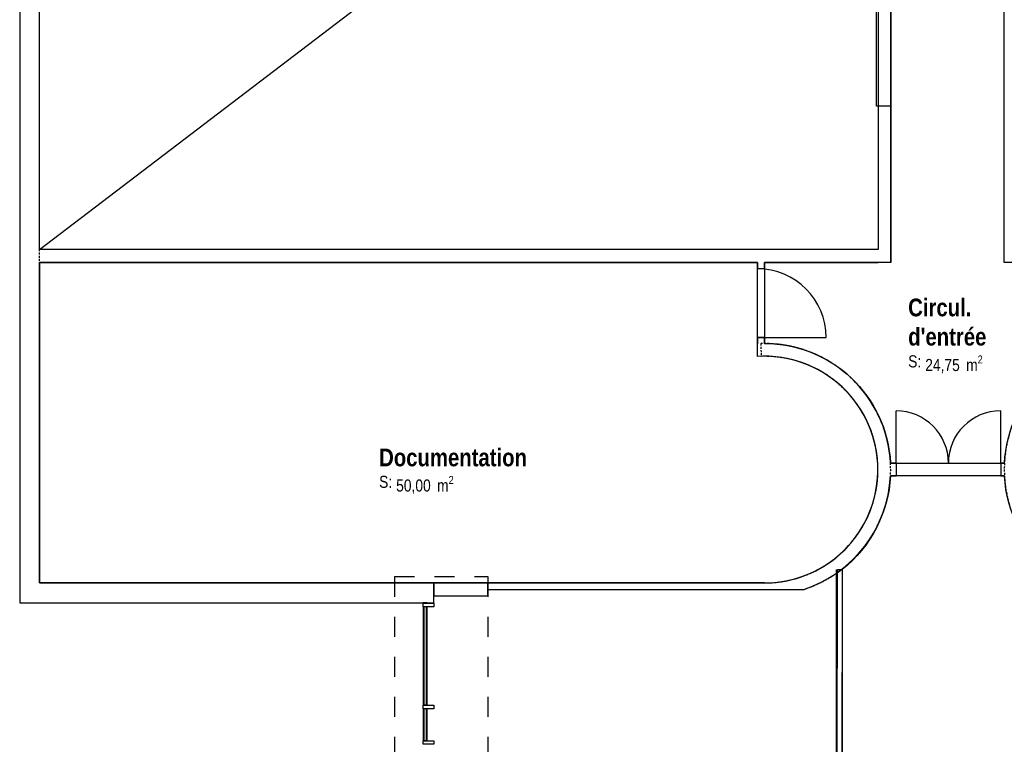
# Model space of a CAD drawing. Extents: x -24342 to 73038, y -9656 to 30949.
# Tile 101 of 170: x 0 to 1388, y 8372 to 9394. Entities that reach past the tile are written whole.
import ezdxf
from ezdxf.enums import TextEntityAlignment as Align

# ---------------------------------------------------------------- set-up
doc = ezdxf.new("R2010")
doc.units = 0
for name, pattern in [('21.0032_xref_r+1_02_pro$0$Tirets', [458.610928, 282.222247, -176.388681]), ('21.0032_xref_r+1_02_pro$0$Traits', [564.444447, 282.222223, -282.222223]), ('ACAD_ISO12W100', [21, 12, -3, 0, -3, 0, -3])]:
    doc.linetypes.add(name, pattern=pattern)
for name, color, linetype in [('0_XREF', 250, 'Continuous'), ('21.0032_xref_r+1_02_pro$0$08-01 2D Dessin général.2D', 251, 'Continuous'), ('21.0032_xref_r+1_02_pro$0$08-01 contour hachures', 251, 'Continuous'), ('21.0032_xref_r+1_02_pro$0$A-AREA-____-OTLN.Modèle IFC', 251, 'Continuous'), ('21.0032_xref_r+1_02_pro$0$A-FLOR-HRAL-OTLN.Modèle IFC', 251, 'Continuous'), ('21.0032_xref_r+1_02_pro$0$A-GLAZ-CURT-OTLN.Modèle IFC', 251, 'Continuous'), ('21.0032_xref_r+1_02_pro$0$A-GLAZ-CWMG-OTLN.Modèle IFC', 251, 'Continuous'), ('21.0032_xref_r+1_02_pro$0$A-WALL-____-OTLN.Modèle IFC', 251, 'Continuous'), ('21.0032_xref_r+1_02_pro$0$Fenêtres ARCHICAD', 251, 'Continuous'), ('21.0032_xref_r+1_02_pro$0$Marques de Zone ARCHICAD', 251, 'Continuous'), ('21.0032_xref_r+1_02_pro$0$Portes ARCHICAD', 251, 'Continuous')]:
    doc.layers.add(name, color=color, linetype=linetype)
doc.styles.add('21.0032_xref_r+1_02_pro$0$STYLE_GENERE_1', font='ARIALNB.TTF')
doc.styles.add('21.0032_xref_r+1_02_pro$0$STYLE_GENERE_2', font='ARIALN.TTF')

# ---------------------------------------------------------------- blocks, each defined once
blk = doc.blocks.new('21.0032_xref_r+1_02_pro$0$Documentation_DOC_31_1', base_point=(6118, -12372))
at = {"layer": '21.0032_xref_r+1_02_pro$0$Marques de Zone ARCHICAD', "ltscale": 0.1, "insert": (5307, -12491), "char_height": 170, "attachment_point": 1, "style": '21.0032_xref_r+1_02_pro$0$STYLE_GENERE_2'}
blk.add_mtext('\\A1;\\pt0,100;50,00{\\H0.66x;\\S^  ;} m{\\H0.66x;\\S2^  ;}', dxfattribs=at)
at = {"layer": '21.0032_xref_r+1_02_pro$0$Marques de Zone ARCHICAD', "ltscale": 0.1}
for tag, height, style, p in [('DUMMY_849', 250, '21.0032_xref_r+1_02_pro$0$STYLE_GENERE_1', (7168, -12027)), ('ROOM_NAME', 250, '21.0032_xref_r+1_02_pro$0$STYLE_GENERE_1', (5067, -12105)), ('calculatedAreaCode', 170, '21.0032_xref_r+1_02_pro$0$STYLE_GENERE_2', (5067, -12489))]:
    blk.add_attdef(tag, text='', height=height, dxfattribs=dict(at, style=style)).set_placement(p, align=Align.TOP_LEFT)
blk = doc.blocks.new('21.0032_xref_r+1_02_pro$0$Circul._COU_38_1', base_point=(13080, -10468))
at = {"layer": '21.0032_xref_r+1_02_pro$0$Marques de Zone ARCHICAD', "ltscale": 0.1, "insert": (12765, -10792), "char_height": 170, "attachment_point": 1, "style": '21.0032_xref_r+1_02_pro$0$STYLE_GENERE_2'}
blk.add_mtext('\\A1;\\pt0,100;24,75{\\H0.66x;\\S^  ;} m{\\H0.66x;\\S2^  ;}', dxfattribs=at)
at = {"layer": '21.0032_xref_r+1_02_pro$0$Marques de Zone ARCHICAD', "ltscale": 0.1}
for tag, height, style, p in [('ROOM_NAME', 250, '21.0032_xref_r+1_02_pro$0$STYLE_GENERE_1', (12525, -9990)), ('DUMMY_849', 250, '21.0032_xref_r+1_02_pro$0$STYLE_GENERE_1', (13424, -9916)), ('zoneNameLine2', 250, '21.0032_xref_r+1_02_pro$0$STYLE_GENERE_1', (12525, -10402)), ('DUMMY_850', 250, '21.0032_xref_r+1_02_pro$0$STYLE_GENERE_1', (13635, -10328)), ('calculatedAreaCode', 170, '21.0032_xref_r+1_02_pro$0$STYLE_GENERE_2', (12525, -10790))]:
    blk.add_attdef(tag, text='', height=height, dxfattribs=dict(at, style=style)).set_placement(p, align=Align.TOP_LEFT)
blk = doc.blocks.new('21.0032_xref_r+1_02_pro$0$Mur_10_1', base_point=(140, -280))
at = {"layer": '21.0032_xref_r+1_02_pro$0$A-WALL-____-OTLN.Modèle IFC', "linetype": 'Continuous', "ltscale": 0.1, "flags": 128}
for points in [[(0, -280), (0, -14280)], [(0, -280), (280, -280)], [(280, -9300), (280, -280)], [(280, -14000), (280, -9480)], [(0, -14280), (280, -14280)]]:
    blk.add_lwpolyline(points, dxfattribs=at)
blk = doc.blocks.new('21.0032_xref_r+1_02_pro$0$Fenêtre (Mur) 22[5]_1')
at = {"layer": '21.0032_xref_r+1_02_pro$0$Fenêtres ARCHICAD', "linetype": 'Continuous', "ltscale": 0.1}
for p, q in [((12080, -2275), (12280, -2275)), ((12080, -7275), (12080, -2275)), ((12280, -2275), (12280, -7275)), ((12280, -7275), (12080, -7275))]:
    blk.add_line(p, q, dxfattribs=at)
blk = doc.blocks.new('21.0032_xref_r+1_02_pro$0$Mur_14_1', base_point=(12190, -9390))
at = {"layer": '21.0032_xref_r+1_02_pro$0$A-WALL-____-OTLN.Modèle IFC', "linetype": 'Continuous', "ltscale": 0.1}
for p, q in [((12280, -2275), (12100, -2275)), ((12100, -2275), (12100, -7275)), ((12280, -7275), (12280, -2275)), ((12280, -7275), (12100, -7275))]:
    blk.add_line(p, q, dxfattribs=at)
at = {"layer": '21.0032_xref_r+1_02_pro$0$A-WALL-____-OTLN.Modèle IFC', "linetype": 'Continuous', "ltscale": 0.1, "flags": 128}
for points in [[(12280, -280), (12100, -280)], [(12100, -280), (12100, -2275)], [(12280, -2275), (12280, -280)], [(12100, -7275), (12100, -9300)], [(12280, -9480), (12280, -7275)], [(12280, -9480), (12100, -9480)]]:
    blk.add_lwpolyline(points, dxfattribs=at)
at = {"layer": '21.0032_xref_r+1_02_pro$0$Fenêtres ARCHICAD', "linetype": 'Continuous', "ltscale": 0.1}
blk.add_blockref('21.0032_xref_r+1_02_pro$0$Fenêtre (Mur) 22[5]_1', (0, 0), dxfattribs=at)
blk = doc.blocks.new('21.0032_xref_r+1_02_pro$0$Porte (Mur) 114[37]_1')
at = {"layer": '21.0032_xref_r+1_02_pro$0$Portes ARCHICAD', "linetype": 'Continuous', "ltscale": 0.1}
blk.add_line((10400, -10541), (11370, -10541), dxfattribs=at)
blk.add_arc((10400, -10541), 970, 0, 90, dxfattribs=at)
blk = doc.blocks.new('21.0032_xref_r+1_02_pro$0$Mur_84_1', base_point=(10450, -10714))
at = {"layer": '21.0032_xref_r+1_02_pro$0$A-WALL-____-OTLN.Modèle IFC', "linetype": 'Continuous', "ltscale": 0.1}
for p, q in [((10500, -9571), (10400, -9571)), ((10500, -10541), (10400, -10541))]:
    blk.add_line(p, q, dxfattribs=at)
at = {"layer": '21.0032_xref_r+1_02_pro$0$A-WALL-____-OTLN.Modèle IFC', "linetype": 'Continuous', "ltscale": 0.1, "flags": 128}
for points in [[(10400, -9480), (10400, -9571)], [(10500, -9571), (10500, -9480)], [(10400, -10541), (10400, -10626)], [(10500, -10623), (10500, -10541)]]:
    blk.add_lwpolyline(points, dxfattribs=at)
at = {"layer": '21.0032_xref_r+1_02_pro$0$Portes ARCHICAD', "linetype": 'Continuous', "ltscale": 0.1}
blk.add_blockref('21.0032_xref_r+1_02_pro$0$Porte (Mur) 114[37]_1', (0, 0), dxfattribs=at)
blk = doc.blocks.new('21.0032_xref_r+1_02_pro$0$Mur_87_1', base_point=(12190, -9390))
at = {"layer": '21.0032_xref_r+1_02_pro$0$A-WALL-____-OTLN.Modèle IFC', "linetype": 'Continuous', "ltscale": 0.1, "flags": 128}
for points in [[(12100, -9300), (280, -9300)], [(280, -9480), (10400, -9480)], [(10500, -9480), (12100, -9480)]]:
    blk.add_lwpolyline(points, dxfattribs=at)
blk = doc.blocks.new('21.0032_xref_r+1_02_pro$0$Mur_114_1', base_point=(140, -14140))
at = {"layer": '21.0032_xref_r+1_02_pro$0$A-WALL-____-OTLN.Modèle IFC', "linetype": 'Continuous', "ltscale": 0.1, "flags": 128}
for points in [[(5840, -14000), (280, -14000)], [(5840, -14280), (5840, -14000)], [(280, -14280), (5840, -14280)]]:
    blk.add_lwpolyline(points, dxfattribs=at)
blk = doc.blocks.new('21.0032_xref_r+1_02_pro$0$Porte (Mur) 135[58]_1')
at = {"layer": '21.0032_xref_r+1_02_pro$0$Portes ARCHICAD', "linetype": 'Continuous', "ltscale": 0.1}
for p, q in [((12354, -12310), (12354, -11573)), ((13829, -12310), (13829, -11573))]:
    blk.add_line(p, q, dxfattribs=at)
for centre, start, end in [((12354, -12310), 0, 90), ((13829, -12310), 90, 180)]:
    blk.add_arc(centre, 738, start, end, dxfattribs=at)
blk = doc.blocks.new('21.0032_xref_r+1_02_pro$0$Mur_122_1', base_point=(13970, -12400))
at = {"layer": '21.0032_xref_r+1_02_pro$0$A-WALL-____-OTLN.Modèle IFC', "linetype": 'Continuous', "ltscale": 0.1}
for p, q in [((12354, -12310), (12354, -12490)), ((13829, -12310), (13829, -12490))]:
    blk.add_line(p, q, dxfattribs=at)
at = {"layer": '21.0032_xref_r+1_02_pro$0$A-WALL-____-OTLN.Modèle IFC', "linetype": 'Continuous', "ltscale": 0.1, "flags": 128}
for points in [[(12354, -12310), (12276, -12310)], [(13882, -12310), (13829, -12310)], [(12276, -12490), (12354, -12490)], [(13829, -12490), (13882, -12490)]]:
    blk.add_lwpolyline(points, dxfattribs=at)
at = {"layer": '21.0032_xref_r+1_02_pro$0$Portes ARCHICAD', "linetype": 'Continuous', "ltscale": 0.1}
blk.add_blockref('21.0032_xref_r+1_02_pro$0$Porte (Mur) 135[58]_1', (0, 0), dxfattribs=at)
blk = doc.blocks.new('21.0032_xref_r+1_02_pro$0$Mur_126_1', base_point=(5840, -14090))
at = {"layer": '21.0032_xref_r+1_02_pro$0$A-WALL-____-OTLN.Modèle IFC', "linetype": 'Continuous', "ltscale": 0.1, "flags": 128}
for points in [[(6600, -14000), (5840, -14000)], [(5840, -14000), (5840, -14180)], [(6600, -14180), (6600, -14000)], [(5840, -14180), (6600, -14180)]]:
    blk.add_lwpolyline(points, dxfattribs=at)
blk = doc.blocks.new('21.0032_xref_r+1_02_pro$0$Mur_127_1', base_point=(6600, -14045))
at = {"layer": '21.0032_xref_r+1_02_pro$0$A-WALL-____-OTLN.Modèle IFC', "linetype": 'Continuous', "ltscale": 0.1, "flags": 128}
for points in [[(10500, -14000), (6600, -14000)], [(6600, -14090), (6600, -14000)], [(6600, -14090), (11059, -14090)]]:
    blk.add_lwpolyline(points, dxfattribs=at)
blk = doc.blocks.new('21.0032_xref_r+1_02_pro$0$Mur_129_1', base_point=(10887, -14045))
at = {"layer": '21.0032_xref_r+1_02_pro$0$A-WALL-____-OTLN.Modèle IFC', "linetype": 'Continuous', "ltscale": 0.1, "flags": 128}
blk.add_lwpolyline([(10400, -10806), (10400, -10626)], dxfattribs=at)
at = {"layer": '21.0032_xref_r+1_02_pro$0$A-WALL-____-OTLN.Modèle IFC', "linetype": 'Continuous', "ltscale": 0.1}
for radius, start, end in [(1778, 2.9482, 89.9981), (1598, 270, 93.5847), (1778, 288.3058, 357.1466)]:
    blk.add_arc((10500, -12402), radius, start, end, dxfattribs=at)
blk = doc.blocks.new('21.0032_xref_r+1_02_pro$0$Mur_168_1', base_point=(140, -280))
at = {"layer": '21.0032_xref_r+1_02_pro$0$A-WALL-____-OTLN.Modèle IFC', "linetype": '21.0032_xref_r+1_02_pro$0$Tirets', "ltscale": 0.1, "flags": 128}
for points in [[(0, -280), (0, -14000)], [(280, -280), (0, -280)], [(280, -14000), (280, -280)]]:
    blk.add_lwpolyline(points, dxfattribs=at)
blk = doc.blocks.new('21.0032_xref_r+1_02_pro$0$Mur_169_1', base_point=(0, -14140))
at = {"layer": '21.0032_xref_r+1_02_pro$0$A-WALL-____-OTLN.Modèle IFC', "linetype": '21.0032_xref_r+1_02_pro$0$Tirets', "ltscale": 0.1, "flags": 128}
for points in [[(0, -14000), (0, -14280)], [(5840, -14000), (280, -14000)], [(5840, -14280), (5840, -14000)], [(0, -14280), (5840, -14280)]]:
    blk.add_lwpolyline(points, dxfattribs=at)
blk = doc.blocks.new('21.0032_xref_r+1_02_pro$0$Mur_174_1', base_point=(10887, -14045))
at = {"layer": '21.0032_xref_r+1_02_pro$0$A-WALL-____-OTLN.Modèle IFC', "linetype": 'Continuous', "ltscale": 0.1, "flags": 128}
blk.add_lwpolyline([(10400, -10806), (10400, -10626)], dxfattribs=at)
at = {"layer": '21.0032_xref_r+1_02_pro$0$A-WALL-____-OTLN.Modèle IFC', "linetype": '21.0032_xref_r+1_02_pro$0$Tirets', "ltscale": 0.1, "flags": 128}
blk.add_lwpolyline([(10447, -10624), (10453, -10804)], dxfattribs=at)
at = {"layer": '21.0032_xref_r+1_02_pro$0$A-WALL-____-OTLN.Modèle IFC', "linetype": '21.0032_xref_r+1_02_pro$0$Tirets', "ltscale": 0.1}
for radius, start in [(1778, 288.3058), (1598, 270.0001)]:
    blk.add_arc((10500, -12402), radius, start, 91.6949, dxfattribs=at)
blk = doc.blocks.new('21.0032_xref_r+1_02_pro$0$Mur_178_1', base_point=(15660, -10710))
at = {"layer": '21.0032_xref_r+1_02_pro$0$A-WALL-____-OTLN.Modèle IFC', "linetype": '21.0032_xref_r+1_02_pro$0$Tirets', "ltscale": 0.1, "flags": 128}
for points in [[(15660, -10800), (15660, -10620)], [(15660, -14180), (15660, -14000)]]:
    blk.add_lwpolyline(points, dxfattribs=at)
at = {"layer": '21.0032_xref_r+1_02_pro$0$A-WALL-____-OTLN.Modèle IFC', "linetype": '21.0032_xref_r+1_02_pro$0$Tirets', "ltscale": 0.1}
for radius in [1780, 1600]:
    blk.add_arc((15660, -12400), radius, 89.9979, 270, dxfattribs=at)
blk = doc.blocks.new('21.0032_xref_r+1_02_pro$0$Mur_180_1', base_point=(6600, -14045))
at = {"layer": '21.0032_xref_r+1_02_pro$0$A-WALL-____-OTLN.Modèle IFC', "linetype": '21.0032_xref_r+1_02_pro$0$Tirets', "ltscale": 0.1, "flags": 128}
for points in [[(10500, -14000), (6600, -14000)], [(6600, -14090), (6600, -14000)], [(6600, -14090), (11059, -14090)]]:
    blk.add_lwpolyline(points, dxfattribs=at)
blk = doc.blocks.new('21.0032_xref_r+1_02_pro$0$Mur_181_1', base_point=(5840, -14090))
at = {"layer": '21.0032_xref_r+1_02_pro$0$A-WALL-____-OTLN.Modèle IFC', "linetype": '21.0032_xref_r+1_02_pro$0$Tirets', "ltscale": 0.1, "flags": 128}
for points in [[(6600, -14000), (5840, -14000)], [(5840, -14000), (5840, -14180)], [(6600, -14180), (6600, -14000)], [(5840, -14180), (6600, -14180)]]:
    blk.add_lwpolyline(points, dxfattribs=at)
blk = doc.blocks.new('21.0032_xref_r+1_02_pro$0$IFC Extruded[657]_1', base_point=(5690, -14283))
at = {"layer": '21.0032_xref_r+1_02_pro$0$A-GLAZ-CURT-OTLN.Modèle IFC', "linetype": 'Continuous', "ltscale": 0.1}
for p, q in [((5735, -14280), (5695, -14280)), ((5695, -14280), (5695, -14285)), ((5695, -14285), (5735, -14285)), ((5735, -14285), (5735, -14280))]:
    blk.add_line(p, q, dxfattribs=at)
blk = doc.blocks.new('21.0032_xref_r+1_02_pro$0$IFC Extruded[658]_1', base_point=(5690, -15030))
at = {"layer": '21.0032_xref_r+1_02_pro$0$A-GLAZ-CURT-OTLN.Modèle IFC', "linetype": 'Continuous', "ltscale": 0.1}
for p, q in [((5735, -14335), (5695, -14335)), ((5695, -14335), (5695, -15725)), ((5735, -15725), (5735, -14335)), ((5695, -15725), (5735, -15725))]:
    blk.add_line(p, q, dxfattribs=at)
blk = doc.blocks.new('21.0032_xref_r+1_02_pro$0$IFC Extruded[659]_1', base_point=(5690, -16000))
at = {"layer": '21.0032_xref_r+1_02_pro$0$A-GLAZ-CURT-OTLN.Modèle IFC', "linetype": 'Continuous', "ltscale": 0.1}
for p, q in [((5735, -15775), (5695, -15775)), ((5695, -15775), (5695, -16225)), ((5735, -16225), (5735, -15775)), ((5695, -16225), (5735, -16225))]:
    blk.add_line(p, q, dxfattribs=at)
blk = doc.blocks.new('21.0032_xref_r+1_02_pro$0$IFC Extruded[672]_1', base_point=(5690, -14285))
at = {"layer": '21.0032_xref_r+1_02_pro$0$A-GLAZ-CWMG-OTLN.Modèle IFC', "linetype": 'Continuous', "ltscale": 0.1}
for p, q in [((5740, -14280), (5690, -14280)), ((5690, -14280), (5690, -14285)), ((5740, -14285), (5690, -14285)), ((5740, -14280), (5740, -14285))]:
    blk.add_line(p, q, dxfattribs=at)
blk = doc.blocks.new('21.0032_xref_r+1_02_pro$0$IFC Extruded[674]_1', base_point=(5690, -15725))
at = {"layer": '21.0032_xref_r+1_02_pro$0$A-GLAZ-CWMG-OTLN.Modèle IFC', "linetype": 'Continuous', "ltscale": 0.1}
for p, q in [((5740, -14335), (5690, -14335)), ((5690, -14335), (5690, -15725)), ((5740, -14335), (5740, -15725)), ((5740, -15725), (5690, -15725))]:
    blk.add_line(p, q, dxfattribs=at)
blk = doc.blocks.new('21.0032_xref_r+1_02_pro$0$IFC Extruded[675]_1', base_point=(5690, -16225))
at = {"layer": '21.0032_xref_r+1_02_pro$0$A-GLAZ-CWMG-OTLN.Modèle IFC', "linetype": 'Continuous', "ltscale": 0.1}
for p, q in [((5740, -15775), (5690, -15775)), ((5690, -15775), (5690, -16225)), ((5740, -15775), (5740, -16225)), ((5740, -16225), (5690, -16225))]:
    blk.add_line(p, q, dxfattribs=at)
blk = doc.blocks.new('21.0032_xref_r+1_02_pro$0$IFC Extruded[676]_1', base_point=(5690, -15750))
at = {"layer": '21.0032_xref_r+1_02_pro$0$A-GLAZ-CWMG-OTLN.Modèle IFC', "linetype": 'Continuous', "ltscale": 0.1}
for p, q in [((5690, -15725), (5840, -15725)), ((5690, -15775), (5690, -15725)), ((5840, -15775), (5690, -15775)), ((5840, -15725), (5840, -15775))]:
    blk.add_line(p, q, dxfattribs=at)
blk = doc.blocks.new('21.0032_xref_r+1_02_pro$0$IFC Extruded[677]_1', base_point=(5690, -16250))
at = {"layer": '21.0032_xref_r+1_02_pro$0$A-GLAZ-CWMG-OTLN.Modèle IFC', "linetype": 'Continuous', "ltscale": 0.1}
for p, q in [((5690, -16225), (5840, -16225)), ((5690, -16275), (5690, -16225)), ((5840, -16225), (5840, -16275)), ((5840, -16275), (5690, -16275))]:
    blk.add_line(p, q, dxfattribs=at)
blk = doc.blocks.new('21.0032_xref_r+1_02_pro$0$IFC Extruded[683]_1', base_point=(5690, -14310))
at = {"layer": '21.0032_xref_r+1_02_pro$0$A-GLAZ-CWMG-OTLN.Modèle IFC', "linetype": 'Continuous', "ltscale": 0.1}
for p, q in [((5690, -14285), (5840, -14285)), ((5690, -14335), (5690, -14285)), ((5840, -14285), (5840, -14335)), ((5840, -14335), (5690, -14335))]:
    blk.add_line(p, q, dxfattribs=at)
blk = doc.blocks.new('21.0032_xref_r+1_02_pro$0$Barrière 38[717]_1', base_point=(6473, -21204))
at = {"layer": '21.0032_xref_r+1_02_pro$0$A-FLOR-HRAL-OTLN.Modèle IFC', "linetype": 'Continuous', "ltscale": 0.1}
for p, q in [((11514, -13814), (11521, -13814)), ((11514, -17206), (11514, -13814)), ((11521, -13814), (11528, -13814)), ((11522, -16681), (11528, -13814)), ((11528, -13814), (11543, -13814)), ((11530, -13814), (11530, -13810)), ((11530, -13810), (11580, -13810)), ((11543, -13814), (11559, -13814)), ((11559, -13814), (11573, -13814)), ((11573, -13814), (11587, -13814)), ((11580, -13810), (11580, -13814)), ((11587, -13814), (11591, -13814)), ((11591, -13814), (11594, -13814)), ((11594, -13814), (11594, -16200)), ((11594, -16200), (11594, -16223)), ((11594, -16223), (11594, -19614)), ((11528, -19548), (11522, -16681)), ((11514, -17229), (11514, -17206)), ((11514, -19534), (11514, -17229)), ((6474, -19534), (8331, -19534)), ((6474, -19534), (6480, -19540)), ((6474, -20285), (6474, -19534)), ((6480, -19540), (6481, -19541)), ((6481, -19541), (6484, -19544)), ((6484, -19544), (6488, -19548)), ((9008, -19542), (6488, -19548)), ((8331, -19534), (9658, -19534)), ((9008, -19542), (11528, -19548)), ((9658, -19534), (11514, -19534)), ((11514, -19534), (11521, -19541)), ((11521, -19541), (11528, -19548)), ((6519, -19579), (6533, -19593)), ((6533, -19593), (6547, -19607)), ((6547, -19607), (6551, -19611)), ((6551, -19611), (6551, -19611)), ((6551, -19611), (6554, -19614)), ((8411, -19614), (6554, -19614)), ((6554, -19614), (6554, -20307)), ((9738, -19614), (8411, -19614)), ((11594, -19614), (9738, -19614)), ((11559, -19579), (11573, -19593)), ((11573, -19593), (11587, -19607)), ((11587, -19607), (11591, -19611)), ((11591, -19611), (11591, -19611)), ((11591, -19611), (11594, -19614)), ((6474, -20427), (6474, -20285)), ((6554, -20307), (6554, -20529)), ((6474, -21200), (6474, -20427)), ((6541, -21200), (6544, -20416)), ((6554, -20529), (6554, -21200)), ((6478, -21200), (6474, -21200)), ((6482, -21200), (6478, -21200)), ((6496, -21200), (6482, -21200)), ((6490, -21204), (6490, -21200)), ((6490, -21204), (6540, -21204)), ((6510, -21200), (6496, -21200)), ((6526, -21200), (6510, -21200)), ((6541, -21200), (6526, -21200)), ((6540, -21200), (6540, -21204)), ((6548, -21200), (6541, -21200)), ((6554, -21200), (6548, -21200))]:
    blk.add_line(p, q, dxfattribs=at)
blk = doc.blocks.new('21.0032_xref_r+1_02_pro$0$Barrière 53[751]_1', base_point=(6473, -21204))
at = {"layer": '21.0032_xref_r+1_02_pro$0$A-FLOR-HRAL-OTLN.Modèle IFC', "linetype": 'Continuous', "ltscale": 0.1}
for p, q in [((11514, -13814), (11521, -13814)), ((11514, -17206), (11514, -13814)), ((11521, -13814), (11528, -13814)), ((11522, -16681), (11528, -13814)), ((11528, -13814), (11543, -13814)), ((11530, -13814), (11530, -13810)), ((11530, -13810), (11580, -13810)), ((11543, -13814), (11559, -13814)), ((11559, -13814), (11573, -13814)), ((11573, -13814), (11587, -13814)), ((11580, -13810), (11580, -13814)), ((11587, -13814), (11591, -13814)), ((11591, -13814), (11594, -13814)), ((11594, -13814), (11594, -16200)), ((11594, -16200), (11594, -16223)), ((11594, -16223), (11594, -19614)), ((11528, -19548), (11522, -16681)), ((11514, -17229), (11514, -17206)), ((11514, -19534), (11514, -17229)), ((6474, -19534), (8331, -19534)), ((6474, -19534), (6480, -19540)), ((6474, -20285), (6474, -19534)), ((6480, -19540), (6481, -19541)), ((6481, -19541), (6484, -19544)), ((6484, -19544), (6488, -19548)), ((9008, -19542), (6488, -19548)), ((8331, -19534), (9658, -19534)), ((9008, -19542), (11528, -19548)), ((9658, -19534), (11514, -19534)), ((11514, -19534), (11521, -19541)), ((11521, -19541), (11528, -19548)), ((6519, -19579), (6533, -19593)), ((6533, -19593), (6547, -19607)), ((6547, -19607), (6551, -19611)), ((6551, -19611), (6551, -19611)), ((6551, -19611), (6554, -19614)), ((8411, -19614), (6554, -19614)), ((6554, -19614), (6554, -20307)), ((9738, -19614), (8411, -19614)), ((11594, -19614), (9738, -19614)), ((11559, -19579), (11573, -19593)), ((11573, -19593), (11587, -19607)), ((11587, -19607), (11591, -19611)), ((11591, -19611), (11591, -19611)), ((11591, -19611), (11594, -19614)), ((6474, -20427), (6474, -20285)), ((6554, -20307), (6554, -20529)), ((6474, -21200), (6474, -20427)), ((6541, -21200), (6544, -20416)), ((6554, -20529), (6554, -21200)), ((6478, -21200), (6474, -21200)), ((6482, -21200), (6478, -21200)), ((6496, -21200), (6482, -21200)), ((6490, -21204), (6490, -21200)), ((6490, -21204), (6540, -21204)), ((6510, -21200), (6496, -21200)), ((6526, -21200), (6510, -21200)), ((6541, -21200), (6526, -21200)), ((6540, -21200), (6540, -21204)), ((6548, -21200), (6541, -21200)), ((6554, -21200), (6548, -21200))]:
    blk.add_line(p, q, dxfattribs=at)
blk = doc.blocks.new('21.0032_xref_r+1_02_pro$0$IFC Extruded[753]_1', base_point=(5690, -14283))
at = {"layer": '21.0032_xref_r+1_02_pro$0$A-GLAZ-CURT-OTLN.Modèle IFC', "linetype": 'Continuous', "ltscale": 0.1}
for p, q in [((5735, -14280), (5695, -14280)), ((5695, -14280), (5695, -14285)), ((5695, -14285), (5735, -14285)), ((5735, -14285), (5735, -14280))]:
    blk.add_line(p, q, dxfattribs=at)
blk = doc.blocks.new('21.0032_xref_r+1_02_pro$0$IFC Extruded[754]_1', base_point=(5690, -15030))
at = {"layer": '21.0032_xref_r+1_02_pro$0$A-GLAZ-CURT-OTLN.Modèle IFC', "linetype": 'Continuous', "ltscale": 0.1}
for p, q in [((5735, -14335), (5695, -14335)), ((5695, -14335), (5695, -15725)), ((5735, -15725), (5735, -14335)), ((5695, -15725), (5735, -15725))]:
    blk.add_line(p, q, dxfattribs=at)
blk = doc.blocks.new('21.0032_xref_r+1_02_pro$0$IFC Extruded[755]_1', base_point=(5690, -16000))
at = {"layer": '21.0032_xref_r+1_02_pro$0$A-GLAZ-CURT-OTLN.Modèle IFC', "linetype": 'Continuous', "ltscale": 0.1}
for p, q in [((5735, -15775), (5695, -15775)), ((5695, -15775), (5695, -16225)), ((5735, -16225), (5735, -15775)), ((5695, -16225), (5735, -16225))]:
    blk.add_line(p, q, dxfattribs=at)
blk = doc.blocks.new('21.0032_xref_r+1_02_pro$0$IFC Extruded[766]_1', base_point=(5690, -14310))
at = {"layer": '21.0032_xref_r+1_02_pro$0$A-GLAZ-CWMG-OTLN.Modèle IFC', "linetype": 'Continuous', "ltscale": 0.1}
for p, q in [((5690, -14285), (5840, -14285)), ((5690, -14335), (5690, -14285)), ((5840, -14285), (5840, -14335)), ((5840, -14335), (5690, -14335))]:
    blk.add_line(p, q, dxfattribs=at)
blk = doc.blocks.new('21.0032_xref_r+1_02_pro$0$IFC Extruded[767]_1', base_point=(5690, -15750))
at = {"layer": '21.0032_xref_r+1_02_pro$0$A-GLAZ-CWMG-OTLN.Modèle IFC', "linetype": 'Continuous', "ltscale": 0.1}
for p, q in [((5690, -15725), (5840, -15725)), ((5690, -15775), (5690, -15725)), ((5840, -15775), (5690, -15775)), ((5840, -15725), (5840, -15775))]:
    blk.add_line(p, q, dxfattribs=at)
blk = doc.blocks.new('21.0032_xref_r+1_02_pro$0$IFC Extruded[768]_1', base_point=(5690, -16250))
at = {"layer": '21.0032_xref_r+1_02_pro$0$A-GLAZ-CWMG-OTLN.Modèle IFC', "linetype": 'Continuous', "ltscale": 0.1}
for p, q in [((5690, -16225), (5840, -16225)), ((5690, -16275), (5690, -16225)), ((5840, -16225), (5840, -16275)), ((5840, -16275), (5690, -16275))]:
    blk.add_line(p, q, dxfattribs=at)
blk = doc.blocks.new('21.0032_xref_r+1_02_pro$0$IFC Extruded[770]_1', base_point=(5690, -14285))
at = {"layer": '21.0032_xref_r+1_02_pro$0$A-GLAZ-CWMG-OTLN.Modèle IFC', "linetype": 'Continuous', "ltscale": 0.1}
for p, q in [((5740, -14280), (5690, -14280)), ((5690, -14280), (5690, -14285)), ((5740, -14285), (5690, -14285)), ((5740, -14280), (5740, -14285))]:
    blk.add_line(p, q, dxfattribs=at)
blk = doc.blocks.new('21.0032_xref_r+1_02_pro$0$IFC Extruded[774]_1', base_point=(5690, -16225))
at = {"layer": '21.0032_xref_r+1_02_pro$0$A-GLAZ-CWMG-OTLN.Modèle IFC', "linetype": 'Continuous', "ltscale": 0.1}
for p, q in [((5740, -15775), (5690, -15775)), ((5690, -15775), (5690, -16225)), ((5740, -15775), (5740, -16225)), ((5740, -16225), (5690, -16225))]:
    blk.add_line(p, q, dxfattribs=at)
blk = doc.blocks.new('21.0032_xref_r+1_02_pro$0$IFC Extruded[775]_1', base_point=(5690, -15725))
at = {"layer": '21.0032_xref_r+1_02_pro$0$A-GLAZ-CWMG-OTLN.Modèle IFC', "linetype": 'Continuous', "ltscale": 0.1}
for p, q in [((5740, -14335), (5690, -14335)), ((5690, -14335), (5690, -15725)), ((5740, -14335), (5740, -15725)), ((5740, -15725), (5690, -15725))]:
    blk.add_line(p, q, dxfattribs=at)
blk = doc.blocks.new('21.0032_xref_r+1_02_pro')
at = {"layer": '21.0032_xref_r+1_02_pro$0$08-01 2D Dessin général.2D', "linetype": 'Continuous', "ltscale": 0.1}
blk.add_line((28, -930), (1210, -28), dxfattribs=at)
at = {"layer": '21.0032_xref_r+1_02_pro$0$08-01 contour hachures', "linetype": '21.0032_xref_r+1_02_pro$0$Traits', "ltscale": 0.1, "flags": 128}
for points in [[(528.3, -1391.1), (528.3, -2154.6)], [(528.3, -1391.1), (659.8, -1391.1)], [(659.8, -1391.1), (659.8, -2154.6)]]:
    blk.add_lwpolyline(points, dxfattribs=at)
at = {"layer": '21.0032_xref_r+1_02_pro$0$A-AREA-____-OTLN.Modèle IFC', "linetype": 'Continuous', "ltscale": 0.1, "flags": 128}
for points in [[(1388, -28), (1228, -28), (1228, -948), (1050, -948), (1050, -1062.3, -0.399212), (1227.6, -1231), (1388.2, -1231, -0.39949), (1566, -1062), (1566, -948), (1388, -948), (1388, -479)], [(28, -948), (28, -1400), (569, -1400), (584, -1400), (660, -1400), (1050, -1400, 0.414468), (1209.8, -1240, 0.432401), (1040, -1080.6), (1040, -948)], [(647.4, -2120.4), (3390, -2120), (3389.6, -2166.6), (4390.4, -2166.6), (4390, -2120), (8761.1, -2120), (8592.9, -1418), (8427.5, -1418), (8560, -1961.4), (6560.1, -1961.4), (6560.1, -1366.3, -0.157957), (6506.5, -1249), (6331.3, -1249, -0.214878), (6262.9, -1381.1), (6262.9, -1961.4), (1456.6, -1961.4), (1456.6, -1381.1, -0.215084), (1388.2, -1249), (1227.6, -1249, -0.214969), (1159.4, -1381), (1158.3, -1961.4), (647.4, -1961.4)]]:
    blk.add_lwpolyline(points, format="xyb", close=True, dxfattribs=at)
at = {"layer": '21.0032_xref_r+1_02_pro$0$A-AREA-____-OTLN.Modèle IFC', "linetype": 'Continuous', "ltscale": 0.1, "xscale": 0.1, "yscale": 0.1, "zscale": 0.1}
for name, p, values in [('21.0032_xref_r+1_02_pro$0$Circul._COU_38_1', (1308, -1046.8), {'ROOM_NAME': 'Circul.', 'zoneNameLine2': "d'entrée", 'calculatedAreaCode': 'S: '}), ('21.0032_xref_r+1_02_pro$0$Documentation_DOC_31_1', (611.8, -1237.2), {'ROOM_NAME': 'Documentation', 'calculatedAreaCode': 'S: '})]:
    blk.add_blockref(name, p, dxfattribs=at).add_auto_attribs(values)
at = {"layer": '21.0032_xref_r+1_02_pro$0$A-FLOR-HRAL-OTLN.Modèle IFC', "linetype": 'Continuous', "ltscale": 0.1, "xscale": 0.1, "yscale": 0.1, "zscale": 0.1}
for name in ['21.0032_xref_r+1_02_pro$0$Barrière 38[717]_1', '21.0032_xref_r+1_02_pro$0$Barrière 53[751]_1']:
    blk.add_blockref(name, (647.3, -2120.4), dxfattribs=at)
at = {"layer": '21.0032_xref_r+1_02_pro$0$A-GLAZ-CURT-OTLN.Modèle IFC', "linetype": 'Continuous', "ltscale": 0.1, "xscale": 0.1, "yscale": 0.1, "zscale": 0.1}
for name, p in [('21.0032_xref_r+1_02_pro$0$IFC Extruded[657]_1', (569, -1428.3)), ('21.0032_xref_r+1_02_pro$0$IFC Extruded[753]_1', (569, -1428.3)), ('21.0032_xref_r+1_02_pro$0$IFC Extruded[658]_1', (569, -1503)), ('21.0032_xref_r+1_02_pro$0$IFC Extruded[754]_1', (569, -1503)), ('21.0032_xref_r+1_02_pro$0$IFC Extruded[659]_1', (569, -1600)), ('21.0032_xref_r+1_02_pro$0$IFC Extruded[755]_1', (569, -1600))]:
    blk.add_blockref(name, p, dxfattribs=at)
at = {"layer": '21.0032_xref_r+1_02_pro$0$A-GLAZ-CWMG-OTLN.Modèle IFC', "linetype": 'Continuous', "ltscale": 0.1, "xscale": 0.1, "yscale": 0.1, "zscale": 0.1}
for name, p in [('21.0032_xref_r+1_02_pro$0$IFC Extruded[672]_1', (569, -1428.5)), ('21.0032_xref_r+1_02_pro$0$IFC Extruded[770]_1', (569, -1428.5)), ('21.0032_xref_r+1_02_pro$0$IFC Extruded[683]_1', (569, -1431)), ('21.0032_xref_r+1_02_pro$0$IFC Extruded[766]_1', (569, -1431)), ('21.0032_xref_r+1_02_pro$0$IFC Extruded[674]_1', (569, -1572.5)), ('21.0032_xref_r+1_02_pro$0$IFC Extruded[775]_1', (569, -1572.5)), ('21.0032_xref_r+1_02_pro$0$IFC Extruded[676]_1', (569, -1575)), ('21.0032_xref_r+1_02_pro$0$IFC Extruded[767]_1', (569, -1575)), ('21.0032_xref_r+1_02_pro$0$IFC Extruded[675]_1', (569, -1622.5)), ('21.0032_xref_r+1_02_pro$0$IFC Extruded[774]_1', (569, -1622.5)), ('21.0032_xref_r+1_02_pro$0$IFC Extruded[677]_1', (569, -1625)), ('21.0032_xref_r+1_02_pro$0$IFC Extruded[768]_1', (569, -1625))]:
    blk.add_blockref(name, p, dxfattribs=at)
at = {"layer": '21.0032_xref_r+1_02_pro$0$A-WALL-____-OTLN.Modèle IFC', "ltscale": 0.1, "xscale": 0.1, "yscale": 0.1, "zscale": 0.1}
for name, p in [('21.0032_xref_r+1_02_pro$0$Mur_10_1', (14, -28)), ('21.0032_xref_r+1_02_pro$0$Mur_168_1', (14, -28)), ('21.0032_xref_r+1_02_pro$0$Mur_14_1', (1219, -939)), ('21.0032_xref_r+1_02_pro$0$Mur_87_1', (1219, -939)), ('21.0032_xref_r+1_02_pro$0$Mur_84_1', (1045, -1071.4)), ('21.0032_xref_r+1_02_pro$0$Mur_129_1', (1088.7, -1404.5)), ('21.0032_xref_r+1_02_pro$0$Mur_174_1', (1088.7, -1404.5)), ('21.0032_xref_r+1_02_pro$0$Mur_178_1', (1566, -1071)), ('21.0032_xref_r+1_02_pro$0$Mur_122_1', (1397, -1240)), ('21.0032_xref_r+1_02_pro$0$Mur_169_1', (0, -1414)), ('21.0032_xref_r+1_02_pro$0$Mur_114_1', (14, -1414)), ('21.0032_xref_r+1_02_pro$0$Mur_126_1', (584, -1409)), ('21.0032_xref_r+1_02_pro$0$Mur_181_1', (584, -1409)), ('21.0032_xref_r+1_02_pro$0$Mur_127_1', (660, -1404.5)), ('21.0032_xref_r+1_02_pro$0$Mur_180_1', (660, -1404.5))]:
    blk.add_blockref(name, p, dxfattribs=at)

msp = doc.modelspace()

# ---------------------------------------------------------------- block references
at = {"layer": '0_XREF', "linetype": 'ACAD_ISO12W100'}
msp.add_blockref('21.0032_xref_r+1_02_pro', (0, 10000), dxfattribs=at)

doc.saveas('drawing.dxf')
